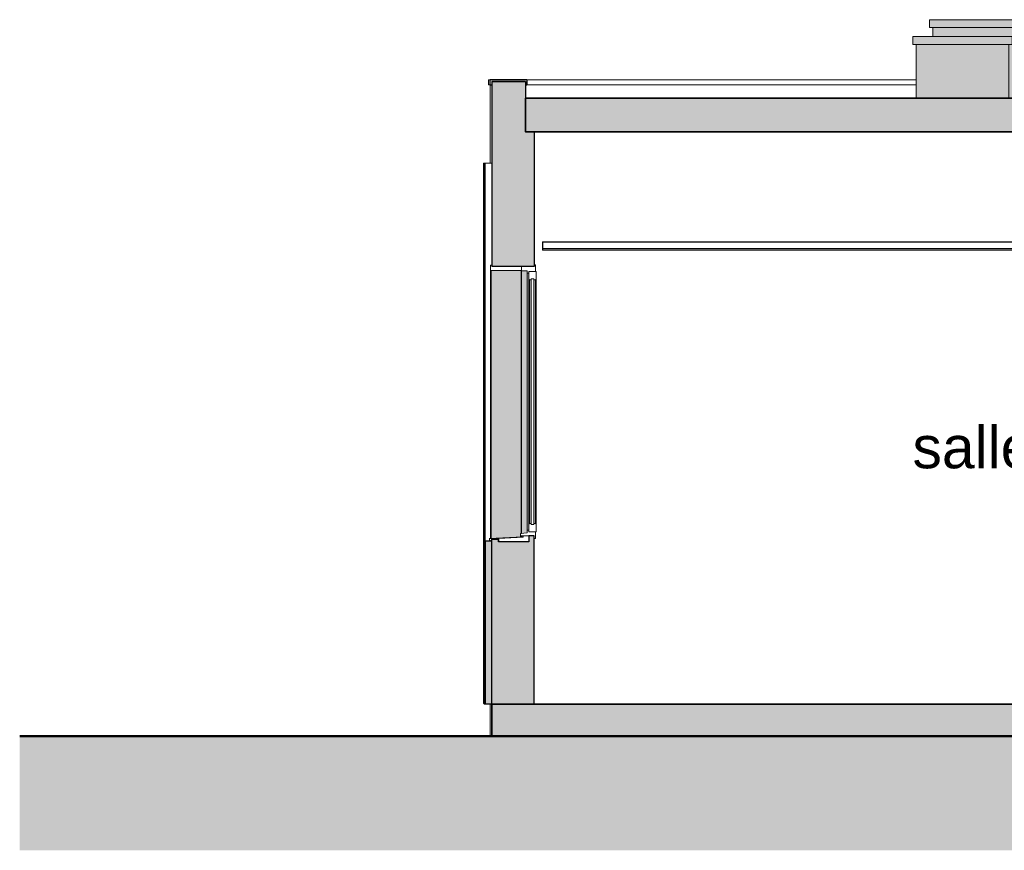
# Model space of a CAD drawing. Header units: millimetres. Extents: x -48837 to 98707, y -908 to 19261.
# Tile 1 of 143: x -48837 to -42988, y -615 to 4320. Entities that reach past the tile are written whole.
import ezdxf

# ---------------------------------------------------------------- set-up
doc = ezdxf.new("R2010")
doc.units = ezdxf.units.MM
for name, color, linetype, lineweight in [('A-AREA-IDEN', 2, 'Continuous', 9), ('A-CLNG', 13, 'Continuous', 9), ('A-DETL-GENF', 92, 'Continuous', 9), ('A-DETL-WIDE', 214, 'Continuous', 50), ('A-FLOR', 192, 'Continuous', 9), ('A-FLOR-PATT', 8, 'Continuous', 35), ('A-GENM', 13, 'Continuous', 9), ('A-GLAZ', 151, 'Continuous', 9), ('A-GLAZ-SILL', 1, 'Continuous', 9), ('A-WALL', 113, 'Continuous', 9), ('A-WALL-PATT', 111, 'Continuous', 9), ('I-WALL', 2, 'Continuous', 9)]:
    doc.layers.add(name, color=color, linetype=linetype, lineweight=lineweight)
doc.styles.add('Arial_B', font='txt', dxfattribs={"height": 250})

# ---------------------------------------------------------------- blocks, each defined once
blk = doc.blocks.new('Conduit Gaz5 - Conduit Gaz-1326463-Coupe 1')
at = {"layer": 'A-GENM'}
for points in [[(-42841.6, 4272.5), (-42841.6, 4319.7), (-43431.6, 4319.7), (-43431.6, 4272.5)], [(-42960.8, 3853.3), (-42861.7, 3853.3), (-42861.7, 4272.5), (-43411.7, 4272.5), (-43411.7, 4219.7), (-42940.8, 4219.7), (-42940.8, 4172.5), (-42960.8, 4172.5)], [(-40663, 4272.5), (-40663, 4319.7), (-41253, 4319.7), (-41253, 4272.5)], [(-40782.2, 3853.3), (-40683, 3853.3), (-40683, 4272.5), (-41233, 4272.5), (-41233, 4219.7), (-40762.2, 4219.7), (-40762.2, 4172.5), (-40782.2, 4172.5)], [(-42940.8, 4172.5), (-42940.8, 4219.7), (-43530.8, 4219.7), (-43530.8, 4172.5)], [(-40762.2, 4172.5), (-40762.2, 4219.7), (-41352.2, 4219.7), (-41352.2, 4172.5)], [(-43511.4, 3853.3), (-43510.8, 3853.3), (-43511.4, 4172.5)], [(-42960.8, 3853.3), (-42960.8, 4172.5), (-43510.8, 4172.5), (-43510.8, 3853.3)], [(-40782.2, 3853.3), (-40782.2, 4172.5), (-41332.2, 4172.5), (-41332.2, 3853.3)]]:
    blk.add_hatch(color=256, dxfattribs=at).paths.add_polyline_path(points)
for p, q in [((-43432, 4319.7), (-43431.6, 4319.7)), ((-43432, 4319.7), (-43432, 4272.5)), ((-43431.6, 4272.5), (-43432, 4272.5)), ((-43431.6, 4319.7), (-42841.6, 4319.7)), ((-43431.6, 4272.5), (-43431.6, 4319.7)), ((-42841.6, 4272.5), (-43431.6, 4272.5)), ((-43412, 4272.5), (-43412, 4219.7)), ((-43411.7, 4219.7), (-43411.7, 4272.5)), ((-42861.7, 3853.3), (-42861.7, 4272.5)), ((-42841.6, 4272.5), (-42841.6, 4319.7)), ((-41253.6, 4319.7), (-41253, 4319.7)), ((-41253.6, 4319.7), (-41253.6, 4272.5)), ((-41253, 4272.5), (-41253.6, 4272.5)), ((-41253, 4319.7), (-40663, 4319.7)), ((-41253, 4272.5), (-41253, 4319.7)), ((-40663, 4272.5), (-41253, 4272.5)), ((-41233.5, 4272.5), (-41233.5, 4219.7)), ((-41233, 4219.7), (-41233, 4272.5)), ((-40683, 3853.3), (-40683, 4272.5)), ((-40663, 4272.5), (-40663, 4319.7)), ((-43531.4, 4219.7), (-43530.8, 4219.7)), ((-43531.4, 4219.7), (-43531.4, 4172.5)), ((-43530.8, 4219.7), (-42940.8, 4219.7)), ((-43530.8, 4172.5), (-43530.8, 4219.7)), ((-42940.8, 4172.5), (-42940.8, 4219.7)), ((-41352.7, 4219.7), (-41352.2, 4219.7)), ((-41352.7, 4219.7), (-41352.7, 4172.5)), ((-41352.2, 4219.7), (-40762.2, 4219.7)), ((-41352.2, 4172.5), (-41352.2, 4219.7)), ((-40762.2, 4172.5), (-40762.2, 4219.7)), ((-43530.8, 4172.5), (-43531.4, 4172.5)), ((-42940.8, 4172.5), (-43530.8, 4172.5)), ((-43511.4, 4172.5), (-43511.4, 3853.3)), ((-43510.8, 3853.3), (-43510.8, 4172.5)), ((-42960.8, 3853.3), (-42960.8, 4172.5)), ((-41352.2, 4172.5), (-41352.7, 4172.5)), ((-40762.2, 4172.5), (-41352.2, 4172.5)), ((-41332.7, 4172.5), (-41332.7, 3853.3)), ((-41332.2, 3853.3), (-41332.2, 4172.5)), ((-40782.2, 3853.3), (-40782.2, 4172.5))]:
    blk.add_line(p, q, dxfattribs=at)
blk = doc.blocks.new('Accrotère R_1 - Accrotère R_1-1333940-Coupe 1')
at = {"layer": 'A-GENM'}
for p, q in [((-46052.7, 3933.3), (-46052.7, 3963.3)), ((-46041.8, 3963.3), (-46052.7, 3963.3)), ((-46052.7, 3933.3), (-46041.8, 3933.3)), ((-43511.4, 3963.3), (-45825, 3963.3)), ((-45825, 3933.3), (-43511.4, 3933.3))]:
    blk.add_line(p, q, dxfattribs=at)
at = {"layer": 'A-GENM', "lineweight": 25}
for p, q in [((-46041.8, 3933.3), (-46041.8, 3963.3)), ((-45825, 3963.3), (-46041.8, 3963.3)), ((-46041.8, 3933.3), (-46031.8, 3933.3)), ((-45831.8, 3953.3), (-46031.8, 3953.3)), ((-46031.8, 3953.3), (-46031.8, 3933.3)), ((-45831.8, 3953.3), (-45831.8, 3933.3)), ((-45831.8, 3933.3), (-45825, 3933.3)), ((-45825, 3963.3), (-45825, 3933.3))]:
    blk.add_line(p, q, dxfattribs=at)
blk = doc.blocks.new('2 Vantaux - 200 x 160-1522797-Coupe 1')
at = {"layer": 'A-GLAZ', "lineweight": 18}
for points in [[(-46040.4, 1237.2), (-46037.2, 1237.3), (-46037.2, 2829), (-46040.4, 2832.2), (-46040.4, 1247.3)], [(-45821.8, 1286.8), (-45812.4, 1286.8), (-45812.4, 2813.3), (-45822.4, 2813.3), (-45822.4, 1286.8)], [(-45812.3, 1322.7), (-45808.3, 1326.8), (-45808.3, 2773.3), (-45812.3, 2777.3), (-45812.3, 1322.8)], [(-45807.8, 1326.8), (-45798.8, 1326.8), (-45798.8, 2773.3), (-45808.3, 2773.3), (-45808.3, 1326.8)], [(-45782.3, 1326.8), (-45773.3, 1326.8), (-45773.3, 2773.3), (-45782.3, 2773.3), (-45782.3, 1326.8)], [(-45769.3, 1323.2), (-45769.3, 2776.9), (-45773.3, 2773.3), (-45772.9, 1326.8)], [(-46040.4, 1237.2), (-46040.4, 1237.2), (-46040.4, 1247.3)], [(-45811.9, 1286.8), (-45811.8, 1286.8), (-45812.4, 1286.8)]]:
    blk.add_hatch(color=121, dxfattribs=at).paths.add_polyline_path(points)
h = blk.add_hatch(color=121, dxfattribs=at)
h.paths.add_polyline_path([(-46018.5, 1236.8), (-45992.4, 1236.8), (-45992.4, 1238.2), (-46018.4, 1236.8)])
h.paths.add_polyline_path([(-46037.2, 1237.3), (-45857.4, 1247.3), (-45858.1, 1253.3), (-45859.8, 1253.3), (-45859.8, 1248.3), (-45862.4, 1248.3), (-45861.8, 1267.2), (-45857.4, 1267.6), (-45857.4, 2829), (-46037.2, 2829), (-46037.2, 1247.3)])
h = blk.add_hatch(color=121, dxfattribs=at)
h.paths.add_polyline_path([(-45856.7, 1246.9), (-45848.3, 1247.3), (-45846.8, 1253.3), (-45856.7, 1253.3), (-45856.7, 1246.9)])
h.paths.add_polyline_path([(-45856.7, 1267.7), (-45822.4, 1270.6), (-45822.4, 2828.3), (-45856.7, 2828.3), (-45856.7, 1270.6)])
h = blk.add_hatch(color=121, dxfattribs=at)
h.paths.add_polyline_path([(-45811.8, 1276.8), (-45810.9, 1277.4), (-45811.8, 1278.3)])
h.paths.add_polyline_path([(-45782.3, 1320.8), (-45782.3, 1320.8), (-45782.3, 1320.9)])
h.paths.add_polyline_path([(-45782.3, 2773.3), (-45782.3, 2773.3), (-45782.3, 2777.4)])
h = blk.add_hatch(color=121, dxfattribs=at)
h.paths.add_polyline_path([(-45857.4, 1246.8), (-45856.7, 1247.3), (-45857.4, 1246.8)])
h.paths.add_polyline_path([(-45857.4, 1267.6), (-45856.7, 1267.7), (-45857.4, 1270.6)])
at = {"layer": 'A-GLAZ'}
for p, q in [((-46040.4, 2859.5), (-46038.5, 2861.3)), ((-46039.8, 2859.5), (-46040.4, 2859.5)), ((-46040.4, 2859.5), (-46040.4, 2832.2)), ((-46040.4, 1237.2), (-46040.4, 2832.2)), ((-46037.2, 2829), (-46040.4, 2832.2)), ((-46040.4, 2832.2), (-46039.8, 2832.2)), ((-46037.2, 2829), (-46037.2, 1237.3)), ((-45857.4, 1267.6), (-45857.4, 2829)), ((-45856.7, 2828.3), (-45857.4, 2829)), ((-45857.4, 1267.6), (-45857.4, 2829)), ((-45856.7, 2828.3), (-45856.7, 1267.7)), ((-45822.4, 2828.3), (-45822.4, 2813.3)), ((-45822.4, 2813.3), (-45822.4, 1286.8)), ((-45822.4, 2813.3), (-45821.8, 2813.3)), ((-45812.4, 2813.3), (-45812.4, 2777.4)), ((-45812.3, 2777.4), (-45812.3, 1322.7)), ((-45808.3, 2773.3), (-45812.3, 2777.4)), ((-45812.3, 2777.4), (-45811.8, 2777.4)), ((-45808.3, 1326.8), (-45808.3, 2773.3)), ((-45773.3, 1326.8), (-45773.3, 2773.3)), ((-45769.3, 1323.2), (-45769.3, 2776.9)), ((-45812.4, 1322.7), (-45812.4, 1286.8)), ((-45812.3, 1322.7), (-45808.3, 1326.8)), ((-45811.8, 1322.7), (-45812.3, 1322.7)), ((-46046.8, 1236.8), (-46047.4, 1236.8)), ((-45991.8, 1236.8), (-46018.5, 1236.8)), ((-45861.8, 1267.2), (-45862.4, 1267.2)), ((-45862.4, 1267.2), (-45862.4, 1248.3)), ((-45862.4, 1248.3), (-45861.8, 1248.3)), ((-45856.7, 1267.7), (-45857.4, 1267.6)), ((-45857.4, 1246.8), (-45857.4, 1253.3)), ((-45857.4, 1246.8), (-45857.4, 1253.3)), ((-45856.7, 1253.3), (-45856.7, 1246.8)), ((-45848.3, 1250.8), (-45848.9, 1250.8)), ((-45848.3, 1247.3), (-45848.9, 1247.3)), ((-45822.4, 1286.8), (-45822.4, 1270.6)), ((-45822.4, 1286.8), (-45821.8, 1286.8))]:
    blk.add_line(p, q, dxfattribs=at)
at = {"layer": 'A-GLAZ', "lineweight": 18}
for p, q in [((-46039.8, 2859.5), (-46038, 2861.3)), ((-46039.8, 2859.5), (-46039.8, 2832.2)), ((-46039.8, 2832.2), (-46036.7, 2829)), ((-46031.8, 2861.3), (-46038, 2861.3)), ((-45856.8, 2829), (-46036.7, 2829)), ((-46031.8, 2853.3), (-46031.8, 2861.3)), ((-46031.8, 2853.3), (-45856.8, 2853.3)), ((-45856.8, 2853.3), (-45856.8, 2829)), ((-45856.8, 2853.3), (-45781.8, 2853.3)), ((-45856.8, 2829), (-45856.8, 2853.3)), ((-45856.2, 2828.3), (-45856.8, 2829)), ((-45821.8, 2828.3), (-45856.2, 2828.3)), ((-45821.8, 2828.3), (-45821.8, 2813.3)), ((-45811.8, 2813.3), (-45821.8, 2813.3)), ((-45811.8, 2821.8), (-45810.3, 2823.3)), ((-45811.8, 2813.3), (-45811.8, 2823.3)), ((-45773.8, 2823.3), (-45811.8, 2823.3)), ((-45811.8, 2821.8), (-45811.8, 2777.4)), ((-45770.3, 2823.3), (-45810.3, 2823.3)), ((-45781.8, 2863.3), (-45781.8, 2853.3)), ((-45781.8, 2863.3), (-45773.8, 2863.3)), ((-45773.8, 2823.3), (-45773.8, 2863.3)), ((-45770.3, 2823.3), (-45768.8, 2821.8)), ((-45768.8, 2777.4), (-45768.8, 2821.8)), ((-45811.8, 2777.4), (-45807.8, 2773.3)), ((-45798.3, 2773.3), (-45807.8, 2773.3)), ((-45782.3, 2779.3), (-45798.3, 2779.3)), ((-45798.3, 1320.8), (-45798.3, 2779.3)), ((-45798.3, 2779.3), (-45782.3, 2779.3)), ((-45782.3, 2779.3), (-45782.3, 2773.3)), ((-45782.3, 2779.3), (-45782.3, 1320.8)), ((-45782.3, 2773.3), (-45772.9, 2773.3)), ((-45768.8, 2777.4), (-45772.9, 2773.3)), ((-45811.8, 1322.7), (-45807.8, 1326.8)), ((-45811.8, 1278.3), (-45811.8, 1322.7)), ((-45807.8, 1326.8), (-45798.3, 1326.8)), ((-45798.3, 1320.8), (-45782.3, 1320.8)), ((-45798.3, 1320.8), (-45782.3, 1320.8)), ((-45782.3, 1320.8), (-45782.3, 1326.8)), ((-45782.3, 1326.8), (-45772.9, 1326.8)), ((-45772.9, 1326.8), (-45768.8, 1322.7)), ((-45768.8, 1322.7), (-45768.8, 1278.3)), ((-46046.8, 1236.8), (-45848.3, 1247.3)), ((-46046.8, 1224.3), (-46046.8, 1236.8)), ((-46045.3, 1235.4), (-45846.8, 1245.9)), ((-46045.3, 1235.4), (-46045.3, 1225.8)), ((-45861.8, 1267.2), (-45821.8, 1270.6)), ((-45861.8, 1267.2), (-45861.8, 1248.3)), ((-45861.8, 1248.3), (-45859.8, 1248.3)), ((-45859.8, 1248.3), (-45859.8, 1253.3)), ((-45859.8, 1253.3), (-45781.8, 1253.3)), ((-45848.3, 1247.3), (-45848.3, 1250.8)), ((-45848.3, 1250.8), (-45846.8, 1250.8)), ((-45846.8, 1245.9), (-45846.8, 1250.8)), ((-45811.8, 1286.8), (-45821.8, 1286.8)), ((-45821.8, 1270.6), (-45821.8, 1286.8)), ((-45811.8, 1276.8), (-45811.8, 1286.8)), ((-45811.8, 1278.3), (-45810.3, 1276.8)), ((-45773.8, 1276.8), (-45811.8, 1276.8)), ((-45770.3, 1276.8), (-45810.3, 1276.8)), ((-45781.8, 1253.3), (-45781.8, 1236.8)), ((-45781.8, 1236.8), (-45773.8, 1236.8)), ((-45773.8, 1236.8), (-45773.8, 1276.8)), ((-45770.3, 1276.8), (-45768.8, 1278.3)), ((-46040.3, 1224.3), (-46046.8, 1224.3)), ((-46045.3, 1225.8), (-46040.3, 1225.8)), ((-46040.3, 1225.8), (-46040.3, 1224.3))]:
    blk.add_line(p, q, dxfattribs=at)
at = {"layer": 'A-GLAZ-SILL'}
blk.add_line((-45992.4, 1233.3), (-45992.4, 1238.2), dxfattribs=at)
at = {"layer": 'A-GLAZ-SILL', "lineweight": 18}
for p, q in [((-45846.8, 1245.9), (-45991.8, 1238.2)), ((-45991.8, 1238.2), (-45991.8, 1218.3)), ((-45846.8, 1253.3), (-45846.8, 1245.9)), ((-45846.8, 1253.3), (-45811.8, 1253.3)), ((-45811.8, 1218.3), (-45811.8, 1253.3)), ((-45991.8, 1218.3), (-45811.8, 1218.3))]:
    blk.add_line(p, q, dxfattribs=at)

msp = doc.modelspace()

# ---------------------------------------------------------------- hatches: boundary and pattern name
at = {"layer": 'A-DETL-GENF'}
msp.add_hatch(color=252, dxfattribs=at).paths.add_polyline_path([(-19445.347, -615.291), (8165.244, -615.291), (8165.244, 648.084), (-10787.261, 648.084), (-10787.261, 63.308), (-48837.266, 63.308), (-48837.266, -615.291), (-20336.011, -615.291)])
at = {"layer": 'A-FLOR-PATT'}
for points in [[(-41711.952, 3653.308), (-38236.593, 3653.308), (-38236.593, 3853.308), (-45831.845, 3853.308), (-45831.845, 3653.308), (-45274.609, 3653.308)], [(-10787.261, 63.308), (-10787.261, 253.308), (-46031.845, 253.308), (-46031.845, 63.308), (-11429.369, 63.308)]]:
    msp.add_hatch(color=7, dxfattribs=at).paths.add_polyline_path(points)
at = {"layer": 'A-WALL'}
for points in [[(-45831.845, 3651.873), (-45831.845, 3953.308), (-46031.845, 3953.308), (-46031.845, 3651.873)], [(-46031.845, 253.308), (-46031.845, 1224.308), (-46071.845, 1224.308), (-46071.845, 253.308)]]:
    msp.add_hatch(color=7, dxfattribs=at).paths.add_polyline_path(points)
h = msp.add_hatch(color=7, dxfattribs=at)
h.paths.add_polyline_path([(-45781.845, 253.308), (-45781.845, 1253.308), (-45811.845, 1253.308), (-45811.845, 1218.308), (-45991.845, 1218.308), (-45991.845, 1233.308), (-46031.845, 1233.308), (-46031.845, 253.308)])
h.paths.add_polyline_path([(-45942.607, 2853.308), (-45781.845, 2853.308), (-45781.845, 3651.873), (-46031.845, 3651.873), (-46031.845, 2853.308)])
at = {"layer": 'A-WALL-PATT'}
h = msp.add_hatch(dxfattribs=at)
h.set_pattern_fill('FP_15', color=256, style=0, pattern_type=2)
h.set_pattern_definition([(90, (-46075.144, 5000), (-0.096, 6e-18), [])])
h.paths.add_polyline_path([(-46072.384, 253.308), (-46071.845, 253.308), (-46072.384, 664.873)])
h.paths.add_polyline_path([(-46073.586, 253.308), (-46073.586, 3467.181), (-46076.953, 3467.181), (-46076.953, 253.308)])
h.paths.add_polyline_path([(-46073.57, 255.308), (-46072.93, 255.308), (-46073.57, 664.873)])
h.paths.add_polyline_path([(-46077.608, 255.308), (-46076.968, 255.308), (-46077.608, 664.873)])
h.paths.add_polyline_path([(-46081.143, 256.617), (-46081.143, 3467.181), (-46082.735, 3467.181), (-46082.735, 256.617)])
h.paths.add_polyline_path([(-46079.209, 256.617), (-46077.623, 256.617), (-46077.623, 3467.181), (-46079.209, 3467.181), (-46079.209, 664.873)])
h = msp.add_hatch(dxfattribs=at)
h.set_pattern_fill('FP_16', color=256, style=0, pattern_type=2)
h.set_pattern_definition([(90, (-11052.1, 5000), (-100, 6e-15), [])])
h.paths.add_polyline_path([(-46079.209, 256.617), (-46079.209, 3467.181), (-46081.143, 3467.181), (-46081.143, 256.617)])

# ---------------------------------------------------------------- linework, layer by layer
at = {"layer": 'A-CLNG', "lineweight": 25}
for p, q in [((-45731.845, 3000), (-38236.593, 3000)), ((-45731.845, 3000), (-45731.845, 2950)), ((-38236.593, 2950), (-45731.845, 2950))]:
    msp.add_line(p, q, dxfattribs=at)
at = {"layer": 'A-CLNG'}
msp.add_line((-38236.593, 2960), (-45731.845, 2960), dxfattribs=at)
at = {"layer": 'A-DETL-WIDE'}
msp.add_line((-10787.261, 63.308), (-48837.266, 63.308), dxfattribs=at)
at = {"layer": 'A-FLOR', "lineweight": 35}
for p, q in [((-38236.593, 3853.308), (-45831.845, 3853.308)), ((-45831.845, 3653.308), (-45831.845, 3853.308)), ((-45831.845, 3653.308), (-38236.593, 3653.308)), ((-10787.261, 253.308), (-46031.845, 253.308)), ((-46031.845, 63.308), (-46031.845, 253.308))]:
    msp.add_line(p, q, dxfattribs=at)
at = {"layer": 'A-FLOR'}
msp.add_line((-46042.726, 253.308), (-46042.726, 63.308), dxfattribs=at)
at = {"layer": 'A-WALL'}
for p, q in [((-46042.697, 3933.308), (-46042.697, 3467.181)), ((-46082.735, 3467.181), (-46082.735, 256.617)), ((-46082.735, 3467.181), (-46077.623, 3467.181)), ((-46081.143, 256.617), (-46081.143, 3467.181)), ((-46079.209, 3467.181), (-46079.209, 256.617)), ((-46077.623, 1226.308), (-46077.623, 3467.181)), ((-46073.586, 3467.181), (-46076.953, 3467.181)), ((-46076.953, 3467.181), (-46076.953, 253.308)), ((-46073.586, 1226.308), (-46073.586, 3467.181)), ((-46072.915, 3467.181), (-46072.915, 253.308)), ((-46032.4, 3467.181), (-46072.915, 3467.181)), ((-46072.4, 1224.308), (-46072.4, 3467.181)), ((-46032.4, 3467.181), (-46032.4, 2861.308)), ((-46032.4, 1233.308), (-46032.4, 1224.308)), ((-46032.392, 1233.308), (-46032.392, 1236.171)), ((-46031.845, 1233.308), (-46032.392, 1233.308)), ((-46076.968, 1226.308), (-46077.608, 1226.308)), ((-46077.608, 1226.308), (-46077.608, 255.308)), ((-46072.93, 1226.308), (-46073.57, 1226.308)), ((-46073.57, 1226.308), (-46073.57, 255.308)), ((-46072.384, 1224.308), (-46072.384, 253.308)), ((-46071.845, 1224.308), (-46072.384, 1224.308)), ((-46077.623, 256.617), (-46082.735, 256.617)), ((-46077.608, 255.308), (-46076.968, 255.308)), ((-46076.953, 253.308), (-46073.586, 253.308)), ((-46073.586, 253.308), (-46073.586, 255.308)), ((-46073.57, 255.308), (-46072.93, 255.308)), ((-46072.915, 253.308), (-46072.4, 253.308)), ((-46072.384, 253.308), (-46071.845, 253.308))]:
    msp.add_line(p, q, dxfattribs=at)
at = {"layer": 'A-WALL', "lineweight": 25}
for p, q in [((-46031.845, 3953.308), (-46031.845, 2853.308)), ((-46031.845, 3953.308), (-45831.845, 3953.308)), ((-45831.845, 3953.308), (-45831.845, 3651.873)), ((-45781.845, 3651.873), (-45831.845, 3651.873)), ((-45781.845, 3651.873), (-45781.845, 2853.308)), ((-45781.845, 2853.308), (-46031.845, 2853.308)), ((-46031.845, 1233.308), (-45991.845, 1233.308)), ((-46031.845, 253.308), (-46031.845, 1233.308)), ((-45991.845, 1218.308), (-45991.845, 1233.308)), ((-45781.845, 1253.308), (-45811.845, 1253.308)), ((-45811.845, 1253.308), (-45811.845, 1218.308)), ((-45781.845, 253.308), (-45781.845, 1253.308)), ((-46071.845, 1224.308), (-46071.845, 253.308)), ((-46071.845, 1224.308), (-46031.845, 1224.308)), ((-45811.845, 1218.308), (-45991.845, 1218.308)), ((-46031.845, 253.308), (-46071.845, 253.308))]:
    msp.add_line(p, q, dxfattribs=at)
at = {"layer": 'I-WALL'}
for p, q in [((-45782.79, 3651.873), (-45782.79, 3653.308)), ((-45782.694, 3653.308), (-45782.694, 3651.873))]:
    msp.add_line(p, q, dxfattribs=at)

# ---------------------------------------------------------------- block references
at = {"layer": 'A-GENM'}
for name in ['Conduit Gaz5 - Conduit Gaz-1326463-Coupe 1', 'Accrotère R_1 - Accrotère R_1-1333940-Coupe 1']:
    msp.add_blockref(name, (0, 0), dxfattribs=at)
at = {"layer": 'A-GLAZ', "lineweight": 18}
msp.add_blockref('2 Vantaux - 200 x 160-1522797-Coupe 1', (0, 0), dxfattribs=at)

# ---------------------------------------------------------------- texts
at = {"layer": 'A-AREA-IDEN', "insert": (-43533.199, 1904.507), "char_height": 250, "width": 3623.6275, "attachment_point": 1, "style": 'Arial_B'}
msp.add_mtext('salle informatique', dxfattribs=at)

doc.saveas('drawing.dxf')
